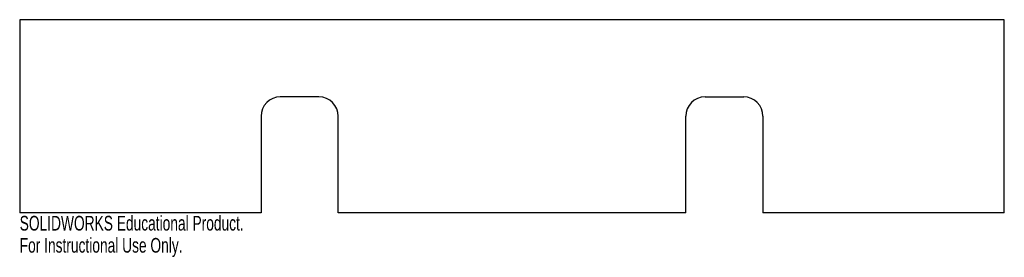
# Model space of a CAD drawing. Header units: inches. Extents: x -6.4 to 6.4, y 0.3 to 3.4.
import ezdxf

# ---------------------------------------------------------------- set-up
doc = ezdxf.new("R2010")
doc.units = ezdxf.units.IN
doc.header["$MEASUREMENT"] = 0
doc.styles.add('SLDTEXTSTYLE0', font='TXT', dxfattribs={"width": 0.7})

msp = doc.modelspace()

# ---------------------------------------------------------------- linework, layer by layer
at = {"color": 7, "linetype": 'Continuous', "lineweight": 25}
for p, q in [((6.375, 3.375), (-6.375, 3.375)), ((-6.375, 3.375), (-6.375, 0.875)), ((6.375, 0.875), (6.375, 3.375)), ((-2.5, 2.375), (-3, 2.375)), ((2.5, 2.375), (3, 2.375)), ((-3.25, 2.125), (-3.25, 0.875)), ((-2.25, 0.875), (-2.25, 2.125)), ((2.25, 0.875), (2.25, 2.125)), ((3.25, 2.125), (3.25, 0.875)), ((-3.25, 0.875), (-6.375, 0.875)), ((2.25, 0.875), (-2.25, 0.875)), ((6.375, 0.875), (3.25, 0.875))]:
    msp.add_line(p, q, dxfattribs=at)
for centre, start, end in [((-3, 2.125), 90, 180), ((-2.5, 2.125), 0, 90), ((2.5, 2.125), 90, 180), ((3, 2.125), 0, 90)]:
    msp.add_arc(centre, 0.25, start, end, dxfattribs=at)

# ---------------------------------------------------------------- texts
at = {"color": 7, "linetype": 'Continuous', "char_height": 0.1903, "attachment_point": 1, "style": 'SLDTEXTSTYLE0'}
for s, insert in [('SOLIDWORKS Educational Product.', (-6.375, 0.835)), ('For Instructional Use Only.', (-6.375, 0.549))]:
    msp.add_mtext(s, dxfattribs=dict(at, insert=insert))

doc.saveas('drawing.dxf')
